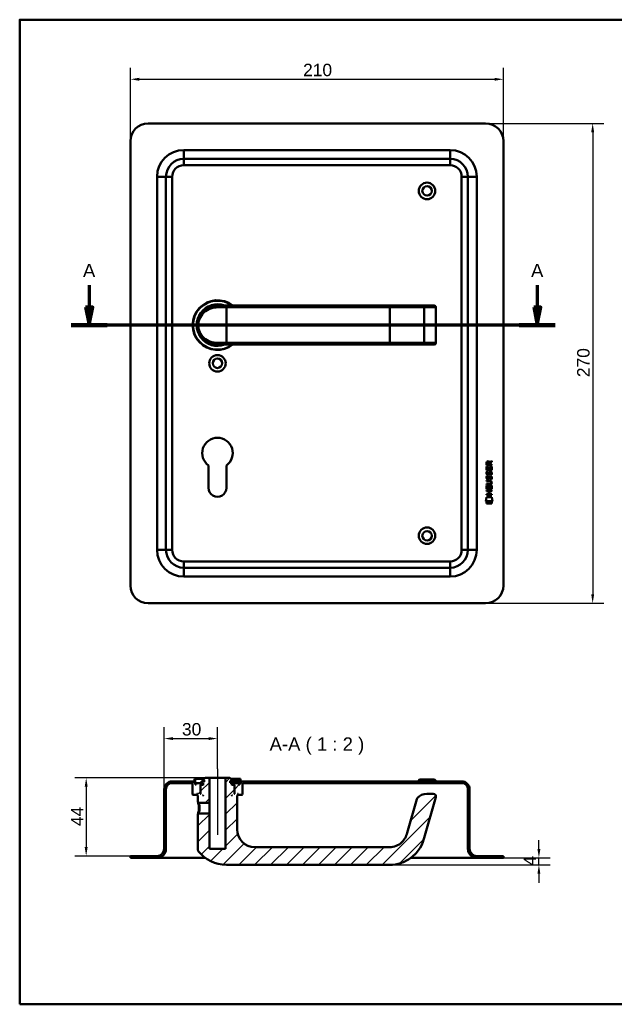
# Model space of a CAD drawing. Header units: millimetres. Extents: x 20 to 833, y 20 to 574.
# Tile 1 of 4: x 20 to 355, y 20 to 574. Entities that reach past the tile are written whole.
import ezdxf

# ---------------------------------------------------------------- set-up
doc = ezdxf.new("R2010")
doc.units = ezdxf.units.MM
doc.header["$LTSCALE"] = 2
for name, color, linetype, lineweight in [('Bemaßungen(DIN)', 7, 'Continuous', 25), ('Mittellinie(DIN)', 7, 'Continuous', 25), ('Schnittansichtslinien(DIN)', 7, 'Continuous', 70), ('Sichtbare Kanten(DIN)', 7, 'Continuous', 50), ('Sichtbare tangentiale Kanten(DIN)', 7, 'Continuous', 50), ('Skizziergeometrie(DIN)', 7, 'Continuous', 50), ('Symbole(DIN)', 7, 'Continuous', 25)]:
    doc.layers.add(name, color=color, linetype=linetype, lineweight=lineweight)
doc.layers.add('Schraffur', color=179, linetype='Continuous', lineweight=9, true_color=0x1e1e47)
doc.styles.add('Aktuell-DINGroßer Text', font='arial.ttf')
doc.styles.add('STANDARD-DIN~0', font='arial.ttf')
doc.dimstyles.new('CAD-LAN', dxfattribs={"dimscale": 2, "dimtxt": 3.5, "dimasz": 2.5, "dimexe": 3.175, "dimexo": 0, "dimgap": 0.8, "dimtad": 1, "dimrnd": 1e-08, "dimtxsty": 'STANDARD-DIN~0', "dimcen": 0.09, "dimdle": 10, "dimclrd": 250, "dimclre": 250, "dimclrt": 250, "dimadec": 0, "dimazin": 2, "dimtfac": 1, "dimtmove": 0, "dimatfit": 3, "dimfxl": 1, "dimtolj": 1, "dimtzin": 0, "dimlwd": 25, "dimlwe": 25, "dimarcsym": 0})

# ---------------------------------------------------------------- blocks, each defined once
blk = doc.blocks.new('Ränder Standardrahmen')
at = {"layer": 'Skizziergeometrie(DIN)', "flags": 128}
blk.add_lwpolyline([(10, 10), (10, 287), (410, 287), (410, 10), (10, 10)], dxfattribs=at)
blk = doc.blocks.new('*D21')
at = {"layer": 'Bemaßungen(DIN)', "color": 250, "linetype": 'Continuous', "lineweight": 25, "true_color": 0x3f3f3f, "transparency": 16777216}
for p, q in [((82.39, 505.66), (82.39, 546.83)), ((292.39, 505.66), (292.39, 546.83)), ((87.39, 540.48), (287.39, 540.48))]:
    blk.add_line(p, q, dxfattribs=at)
at = {"layer": 'Bemaßungen(DIN)', "color": 250, "linetype": 'Continuous', "true_color": 0x3f3f3f, "transparency": 16777216}
for points in [[(87.39, 541.31), (87.39, 539.64), (82.39, 540.48)], [(287.39, 541.31), (287.39, 539.64), (292.39, 540.48)]]:
    blk.add_solid(points, dxfattribs=at)
at = {"layer": 'Defpoints', "color": 0, "linetype": 'Continuous', "transparency": 16777216}
for p in [(292.39, 540.48), (82.39, 505.66), (292.39, 505.66)]:
    blk.add_point(p, dxfattribs=at)
at = {"layer": 'Bemaßungen(DIN)', "color": 250, "linetype": 'Continuous', "lineweight": 25, "true_color": 0x3f3f3f, "transparency": 16777216, "insert": (179.61, 549.22), "char_height": 7, "attachment_point": 1, "style": 'STANDARD-DIN~0'}
blk.add_mtext('\\A1;210', dxfattribs=at)
blk = doc.blocks.new('*D22')
at = {"layer": 'Bemaßungen(DIN)', "color": 250, "linetype": 'Continuous', "lineweight": 25, "true_color": 0x3f3f3f, "transparency": 16777216}
for p, q in [((282.39, 515.66), (349.02, 515.66)), ((342.67, 510.66), (342.67, 250.66)), ((282.39, 245.66), (349.02, 245.66))]:
    blk.add_line(p, q, dxfattribs=at)
at = {"layer": 'Bemaßungen(DIN)', "color": 250, "linetype": 'Continuous', "true_color": 0x3f3f3f, "transparency": 16777216}
for points in [[(341.84, 510.66), (343.51, 510.66), (342.67, 515.66)], [(341.84, 250.66), (343.51, 250.66), (342.67, 245.66)]]:
    blk.add_solid(points, dxfattribs=at)
at = {"layer": 'Defpoints', "color": 0, "linetype": 'Continuous', "transparency": 16777216}
for p in [(282.39, 515.66), (282.39, 245.66), (342.67, 245.66)]:
    blk.add_point(p, dxfattribs=at)
at = {"layer": 'Bemaßungen(DIN)', "color": 250, "linetype": 'Continuous', "lineweight": 25, "true_color": 0x3f3f3f, "transparency": 16777216, "insert": (333.92, 372.88), "char_height": 7, "attachment_point": 1, "rotation": 90, "style": 'STANDARD-DIN~0'}
blk.add_mtext('\\A1;270', dxfattribs=at)
blk = doc.blocks.new('2DTransSchnitt0')
at = {"layer": 'Schnittansichtslinien(DIN)', "linetype": 'Continuous'}
for p, q in [((29.57, 212.3), (29.57, 206.08)), ((155.73, 212.3), (155.73, 206.08)), ((28.57, 206.08), (29.57, 201.08)), ((30.57, 206.08), (28.57, 206.08)), ((29.57, 206.08), (29.57, 201.08)), ((29.57, 201.08), (30.57, 206.08)), ((154.73, 206.08), (155.73, 201.08)), ((156.73, 206.08), (154.73, 206.08)), ((155.73, 206.08), (155.73, 201.08)), ((155.73, 201.08), (156.73, 206.08)), ((160.81, 201.08), (24.49, 201.08))]:
    blk.add_line(p, q, dxfattribs=at)
at = {"layer": 'Schnittansichtslinien(DIN)', "linetype": 'Continuous', "lineweight": 140}
for p, q in [((34.66, 201.08), (24.49, 201.08)), ((160.81, 201.08), (150.64, 201.08))]:
    blk.add_line(p, q, dxfattribs=at)
at = {"layer": 'Schnittansichtslinien(DIN)', "linetype": 'Continuous', "flags": 128}
for points in [[(28.57, 206.08), (29.57, 201.08), (30.57, 206.08), (28.57, 206.08)], [(154.73, 206.08), (155.73, 201.08), (156.73, 206.08), (154.73, 206.08)]]:
    blk.add_lwpolyline(points, dxfattribs=at)
at = {"layer": 'Schnittansichtslinien(DIN)'}
for points in [[(28.57, 206.08), (29.57, 201.08), (30.57, 206.08), (28.57, 206.08)], [(154.73, 206.08), (155.73, 201.08), (156.73, 206.08), (154.73, 206.08)]]:
    blk.add_solid(points, dxfattribs=at)
at = {"layer": 'Schnittansichtslinien(DIN)', "char_height": 3.73, "attachment_point": 7, "style": 'Aktuell-DINGroßer Text'}
for insert in [(27.82, 214.58), (153.98, 214.58)]:
    blk.add_mtext('A', dxfattribs=dict(at, insert=insert))
blk = doc.blocks.new('*D24')
at = {"layer": 'Bemaßungen(DIN)', "color": 250, "linetype": 'Continuous', "lineweight": 25, "true_color": 0x3f3f3f, "transparency": 16777216}
for p, q in [((101.39, 140.94), (101.39, 175.86)), ((131.39, 152.44), (131.39, 175.86)), ((106.39, 169.51), (126.39, 169.51))]:
    blk.add_line(p, q, dxfattribs=at)
at = {"layer": 'Bemaßungen(DIN)', "color": 250, "linetype": 'Continuous', "true_color": 0x3f3f3f, "transparency": 16777216}
for points in [[(106.39, 170.34), (106.39, 168.68), (101.39, 169.51)], [(126.39, 170.34), (126.39, 168.68), (131.39, 169.51)]]:
    blk.add_solid(points, dxfattribs=at)
at = {"layer": 'Defpoints', "color": 0, "linetype": 'Continuous', "transparency": 16777216}
for p in [(131.39, 169.51), (131.39, 152.44), (101.39, 140.94)]:
    blk.add_point(p, dxfattribs=at)
at = {"layer": 'Bemaßungen(DIN)', "color": 250, "linetype": 'Continuous', "lineweight": 25, "true_color": 0x3f3f3f, "transparency": 16777216, "insert": (111.39, 178.26), "char_height": 7, "attachment_point": 1, "style": 'STANDARD-DIN~0'}
blk.add_mtext('\\A1;30', dxfattribs=at)
blk = doc.blocks.new('*D25')
at = {"layer": 'Bemaßungen(DIN)', "color": 250, "linetype": 'Continuous', "lineweight": 25, "true_color": 0x3f3f3f, "transparency": 16777216}
for p, q in [((124.39, 147.44), (51.1, 147.44)), ((57.45, 142.44), (57.45, 108.44)), ((82.39, 103.44), (51.1, 103.44))]:
    blk.add_line(p, q, dxfattribs=at)
at = {"layer": 'Bemaßungen(DIN)', "color": 250, "linetype": 'Continuous', "true_color": 0x3f3f3f, "transparency": 16777216}
for points in [[(56.62, 142.44), (58.28, 142.44), (57.45, 147.44)], [(56.62, 108.44), (58.28, 108.44), (57.45, 103.44)]]:
    blk.add_solid(points, dxfattribs=at)
at = {"layer": 'Defpoints', "color": 0, "linetype": 'Continuous', "transparency": 16777216}
for p in [(124.39, 147.44), (57.45, 103.44), (82.39, 103.44)]:
    blk.add_point(p, dxfattribs=at)
at = {"layer": 'Bemaßungen(DIN)', "color": 250, "linetype": 'Continuous', "lineweight": 25, "true_color": 0x3f3f3f, "transparency": 16777216, "insert": (48.85, 120.3), "char_height": 7, "attachment_point": 1, "rotation": 90, "style": 'STANDARD-DIN~0'}
blk.add_mtext('\\A1;44', dxfattribs=at)
blk = doc.blocks.new('*D26')
at = {"layer": 'Bemaßungen(DIN)', "color": 250, "linetype": 'Continuous', "lineweight": 25, "true_color": 0x3f3f3f, "transparency": 16777216}
for p, q in [((312.39, 107.44), (312.39, 112.44)), ((292.39, 102.44), (318.74, 102.44)), ((312.39, 98.44), (312.39, 102.44)), ((228.39, 98.44), (318.74, 98.44)), ((312.39, 93.44), (312.39, 88.44))]:
    blk.add_line(p, q, dxfattribs=at)
at = {"layer": 'Bemaßungen(DIN)', "color": 250, "linetype": 'Continuous', "true_color": 0x3f3f3f, "transparency": 16777216}
for points in [[(311.55, 107.44), (313.22, 107.44), (312.39, 102.44)], [(311.55, 93.44), (313.22, 93.44), (312.39, 98.44)]]:
    blk.add_solid(points, dxfattribs=at)
at = {"layer": 'Defpoints', "color": 0, "linetype": 'Continuous', "transparency": 16777216}
for p in [(292.39, 102.44), (312.39, 102.44), (228.39, 98.44)]:
    blk.add_point(p, dxfattribs=at)
at = {"layer": 'Bemaßungen(DIN)', "color": 250, "linetype": 'Continuous', "lineweight": 25, "true_color": 0x3f3f3f, "transparency": 16777216, "insert": (303.79, 98.02), "char_height": 7, "attachment_point": 1, "rotation": 90, "style": 'STANDARD-DIN~0'}
blk.add_mtext('\\A1;4', dxfattribs=at)

msp = doc.modelspace()

# ---------------------------------------------------------------- hatches: boundary and pattern name
at = {"layer": 'Schraffur'}
h = msp.add_hatch(dxfattribs=at)
h.set_pattern_fill('ANSI31', color=256, scale=50.8, style=0)
h.set_pattern_definition([(45, (0, 0), (-4.49013, 4.49013), [])])
edge = h.paths.add_edge_path()
edge.add_spline(control_points=[(120.758, 127.442), (120.696, 127.382), (120.634, 127.322), (120.51, 127.202), (120.448, 127.142), (120.386, 127.082)], knot_values=[-0.0518022, -0.0518022, -0.0518022, -0.0518022, -0.0259877, -0.0259877, 0, 0, 0, 0], degree=3, periodic=0)
edge.add_line((120.386, 127.082), (120.386, 106.782))
edge.add_spline(control_points=[(120.386, 106.782), (120.385, 106.699), (120.395, 106.586), (120.475, 106.354), (120.528, 106.256), (120.595, 106.169)], knot_values=[-0.0734722, -0.0734722, -0.0734722, -0.0734722, -0.033046, -0.033046, 0, 0, 0, 0], degree=3, periodic=0)
edge.add_ellipse((136.386, 118.442), major_axis=(-15.791, -12.274), ratio=1, start_angle=0, end_angle=52.14325)
edge.add_line((136.386, 98.442), (228.386, 98.442))
edge.add_spline(control_points=[(228.386, 98.442), (230.501, 98.442), (232.613, 98.786), (236.633, 100.104), (238.528, 101.075), (242.517, 104.01), (244.251, 106.032), (246.867, 110.363), (247.374, 112.101), (247.825, 113.674)], knot_values=[-1.628273, -1.628273, -1.628273, -1.628273, -1.286858, -1.286858, -0.9452926, -0.9452926, -0.491057, -0.491057, 0, 0, 0, 0], degree=3, periodic=0)
edge.add_line((247.825, 113.674), (254.379, 136.529))
edge.add_ellipse((252.937, 136.942), major_axis=(1.442, -0.413), ratio=1, start_angle=0, end_angle=106)
edge.add_line((252.937, 138.442), (249.233, 138.442))
edge.add_ellipse((249.233, 131.442), major_axis=(0, 7), ratio=1, start_angle=0, end_angle=48.30264)
edge.add_ellipse((245.127, 135.101), major_axis=(-1.12, 0.998), ratio=1, start_angle=0, end_angle=25.69736)
edge.add_line((243.685, 135.514), (238.213, 116.431))
edge.add_spline(control_points=[(238.213, 116.431), (237.928, 115.438), (237.553, 114.463), (236.734, 113.024), (236.138, 112.091), (234.192, 110.286), (233.111, 109.591), (230.704, 108.636), (229.479, 108.442), (228.386, 108.442)], knot_values=[-1.5570511, -1.5570511, -1.5570511, -1.5570511, -0.9847975, -0.9847975, -0.6392632, -0.6392632, -0.3276597, -0.3276597, 0, 0, 0, 0], degree=3, periodic=0)
edge.add_line((228.386, 108.442), (152.386, 108.442))
edge.add_ellipse((152.386, 118.442), major_axis=(0, -10), ratio=1, start_angle=270, end_angle=360, ccw=False)
edge.add_line((142.386, 118.442), (142.386, 137.442))
edge.add_line((142.386, 137.442), (142.686, 137.442))
edge.add_line((142.686, 137.442), (142.886, 137.642))
edge.add_line((142.886, 137.642), (142.886, 138.242))
edge.add_line((142.886, 138.242), (142.686, 138.442))
edge.add_line((142.686, 138.442), (142.986, 138.442))
edge.add_line((142.986, 138.442), (142.986, 137.942))
edge.add_line((142.986, 137.942), (143.086, 137.842))
edge.add_line((143.086, 137.842), (145.186, 137.842))
edge.add_line((145.186, 137.842), (145.386, 138.042))
edge.add_line((145.386, 138.042), (145.386, 144.442))
edge.add_line((145.386, 144.442), (268.886, 144.442))
edge.add_ellipse((268.886, 140.942), major_axis=(0, 3.5), ratio=1, start_angle=270, end_angle=360, ccw=False)
edge.add_line((272.386, 140.942), (272.386, 107.442))
edge.add_ellipse((277.386, 107.442), major_axis=(-5, 0), ratio=1, start_angle=0, end_angle=90)
edge.add_line((277.386, 102.442), (292.386, 102.442))
edge.add_line((292.386, 102.442), (292.386, 103.442))
edge.add_line((292.386, 103.442), (277.386, 103.442))
edge.add_ellipse((277.386, 107.442), major_axis=(0, -4), ratio=1, start_angle=270, end_angle=360, ccw=False)
edge.add_line((273.386, 107.442), (273.386, 140.942))
edge.add_ellipse((268.886, 140.942), major_axis=(4.5, 0), ratio=1, start_angle=0, end_angle=90)
edge.add_line((268.886, 145.442), (144.386, 145.442))
edge.add_line((144.386, 145.442), (144.386, 146.942))
edge.add_line((144.386, 146.942), (143.886, 146.942))
edge.add_line((143.886, 146.942), (143.886, 143.642))
edge.add_line((143.886, 143.642), (143.386, 143.642))
edge.add_line((143.386, 143.642), (143.386, 144.442))
edge.add_line((143.386, 144.442), (140.386, 144.442))
edge.add_line((140.386, 144.442), (140.386, 143.642))
edge.add_line((140.386, 143.642), (141.136, 143.642))
edge.add_line((141.136, 143.642), (140.936, 143.442))
edge.add_line((140.936, 143.442), (140.936, 138.642))
edge.add_line((140.936, 138.642), (141.136, 138.442))
edge.add_line((141.136, 138.442), (140.886, 138.442))
edge.add_line((140.886, 138.442), (140.886, 143.242))
edge.add_line((140.886, 143.242), (140.686, 143.442))
edge.add_line((140.686, 143.442), (139.586, 143.442))
edge.add_line((139.586, 143.442), (139.386, 143.242))
edge.add_line((139.386, 143.242), (139.386, 144.642))
edge.add_line((139.386, 144.642), (138.486, 144.642))
edge.add_line((138.486, 144.642), (138.486, 145.742))
edge.add_line((138.486, 145.742), (139.386, 145.742))
edge.add_line((139.386, 145.742), (139.386, 146.442))
edge.add_line((139.386, 146.442), (138.386, 147.442))
edge.add_line((138.386, 147.442), (135.886, 147.442))
edge.add_line((135.886, 147.442), (135.886, 107.442))
edge.add_line((135.886, 107.442), (126.886, 107.442))
edge.add_line((126.886, 107.442), (126.886, 127.442))
edge.add_line((126.886, 127.442), (120.758, 127.442))
h.paths.add_polyline_path([(139.586, 137.442), (139.386, 137.442), (139.386, 137.642)], flags=0)
edge = h.paths.add_edge_path()
edge.add_spline(control_points=[(120.386, 133.803), (120.449, 133.743), (120.511, 133.683), (120.635, 133.562), (120.697, 133.502), (120.759, 133.442)], knot_values=[-0.0519736, -0.0519736, -0.0519736, -0.0519736, -0.0259868, -0.0259868, -0.0001654, -0.0001654, -0.0001654, -0.0001654], degree=3, periodic=0)
edge.add_line((120.759, 133.442), (126.886, 133.442))
edge.add_line((126.886, 133.442), (126.886, 147.442))
edge.add_line((126.886, 147.442), (124.386, 147.442))
edge.add_line((124.386, 147.442), (123.386, 146.442))
edge.add_line((123.386, 146.442), (123.386, 145.742))
edge.add_line((123.386, 145.742), (124.286, 145.742))
edge.add_line((124.286, 145.742), (124.286, 145.542))
edge.add_line((124.286, 145.542), (122.37, 145.542))
edge.add_line((122.37, 145.542), (122.37, 144.642))
edge.add_line((122.37, 144.642), (123.386, 144.642))
edge.add_line((123.386, 144.642), (123.386, 143.242))
edge.add_line((123.386, 143.242), (123.186, 143.442))
edge.add_line((123.186, 143.442), (122.086, 143.442))
edge.add_line((122.086, 143.442), (121.886, 143.242))
edge.add_line((121.886, 143.242), (121.886, 138.442))
edge.add_line((121.886, 138.442), (121.636, 138.442))
edge.add_line((121.636, 138.442), (121.836, 138.642))
edge.add_line((121.836, 138.642), (121.836, 143.442))
edge.add_line((121.836, 143.442), (121.636, 143.642))
edge.add_line((121.636, 143.642), (122.386, 143.642))
edge.add_line((122.386, 143.642), (122.386, 144.442))
edge.add_line((122.386, 144.442), (119.386, 144.442))
edge.add_line((119.386, 144.442), (119.386, 143.642))
edge.add_line((119.386, 143.642), (118.886, 143.642))
edge.add_line((118.886, 143.642), (118.886, 146.942))
edge.add_line((118.886, 146.942), (118.386, 146.942))
edge.add_line((118.386, 146.942), (118.386, 145.442))
edge.add_line((118.386, 145.442), (105.886, 145.442))
edge.add_ellipse((105.886, 140.942), major_axis=(0, 4.5), ratio=1, start_angle=0, end_angle=90)
edge.add_line((101.386, 140.942), (101.386, 107.442))
edge.add_ellipse((97.386, 107.442), major_axis=(4, 0), ratio=1, start_angle=270, end_angle=360, ccw=False)
edge.add_line((97.386, 103.442), (82.386, 103.442))
edge.add_line((82.386, 103.442), (82.386, 102.442))
edge.add_line((82.386, 102.442), (97.386, 102.442))
edge.add_ellipse((97.386, 107.442), major_axis=(0, -5), ratio=1, start_angle=0, end_angle=90)
edge.add_line((102.386, 107.442), (102.386, 140.942))
edge.add_ellipse((105.886, 140.942), major_axis=(-3.5, 0), ratio=1, start_angle=270, end_angle=360, ccw=False)
edge.add_line((105.886, 144.442), (117.386, 144.442))
edge.add_line((117.386, 144.442), (117.386, 138.042))
edge.add_line((117.386, 138.042), (117.586, 137.842))
edge.add_line((117.586, 137.842), (119.686, 137.842))
edge.add_line((119.686, 137.842), (119.786, 137.942))
edge.add_line((119.786, 137.942), (119.786, 138.442))
edge.add_line((119.786, 138.442), (120.086, 138.442))
edge.add_line((120.086, 138.442), (119.886, 138.242))
edge.add_line((119.886, 138.242), (119.886, 137.642))
edge.add_line((119.886, 137.642), (120.086, 137.442))
edge.add_line((120.086, 137.442), (120.386, 137.442))
edge.add_line((120.386, 137.442), (120.386, 133.803))
h.paths.add_polyline_path([(123.386, 137.442), (123.186, 137.442), (123.386, 137.642)], flags=0)

# ---------------------------------------------------------------- linework, layer by layer
at = {"layer": 'Mittellinie(DIN)', "linetype": 'Continuous'}
msp.add_line((131.386, 152.442), (131.386, 115.442), dxfattribs=at)
at = {"layer": 'Sichtbare Kanten(DIN)'}
for p, q in [((282.386, 515.659), (92.386, 515.659)), ((82.386, 505.659), (82.386, 255.659)), ((292.386, 255.659), (292.386, 505.659)), ((262.386, 495.659), (112.386, 495.659)), ((102.386, 485.659), (102.386, 275.659)), ((272.386, 275.659), (272.386, 485.659)), ((131.386, 413.159), (136.386, 413.159)), ((228.386, 413.159), (136.386, 413.159)), ((246.864, 413.159), (228.386, 413.159)), ((253.417, 413.159), (246.864, 413.159)), ((253.417, 413.159), (253.437, 413.159)), ((254.437, 392.159), (254.437, 412.159)), ((136.386, 391.159), (131.386, 391.159)), ((136.386, 391.159), (228.386, 391.159)), ((228.386, 391.159), (246.864, 391.159)), ((246.864, 391.159), (253.417, 391.159)), ((246.947, 391.163), (246.947, 391.163)), ((253.437, 391.159), (253.417, 391.159)), ((126.286, 310.645), (126.306, 323.22)), ((136.444, 323.203), (136.486, 310.654)), ((282.939, 323.295), (282.939, 324.609)), ((285.798, 323.298), (282.939, 323.295)), ((282.94, 322.569), (283.288, 322.57)), ((282.941, 320.565), (282.94, 322.569)), ((283.288, 324.565), (283.288, 323.677)), ((283.288, 323.677), (284.306, 323.678)), ((283.288, 322.57), (283.289, 320.942)), ((284.184, 320.943), (284.183, 322.39)), ((284.183, 322.39), (284.531, 322.39)), ((284.306, 323.678), (284.305, 324.566)), ((284.531, 322.39), (284.532, 320.943)), ((284.602, 324.928), (285.796, 325.72)), ((285.796, 325.285), (284.655, 324.529)), ((284.655, 324.529), (284.656, 323.678)), ((284.656, 323.678), (285.797, 323.679)), ((285.45, 322.591), (285.798, 322.591)), ((285.451, 320.944), (285.45, 322.591)), ((285.796, 325.72), (285.796, 325.285)), ((285.797, 323.679), (285.798, 323.298)), ((285.798, 322.591), (285.8, 320.567)), ((285.8, 320.567), (282.941, 320.565)), ((283.114, 319.792), (283.453, 319.692)), ((283.116, 317.245), (283.455, 317.145)), ((283.289, 320.942), (284.184, 320.943)), ((283.313, 318.46), (283.32, 318.443)), ((283.315, 315.914), (283.322, 315.896)), ((283.997, 318.364), (284.008, 318.38)), ((283.999, 315.817), (284.01, 315.834)), ((284.532, 320.943), (285.451, 320.944)), ((285.043, 319.492), (285.032, 319.492)), ((285.045, 316.945), (285.034, 316.945)), ((282.946, 314.715), (284.592, 314.716)), ((282.946, 314.338), (282.946, 314.715)), ((284.616, 314.339), (282.946, 314.338)), ((282.947, 312.78), (284.617, 312.781)), ((282.948, 312.403), (282.947, 312.78)), ((284.594, 312.404), (282.948, 312.403)), ((282.95, 309.827), (282.948, 311.832)), ((282.948, 311.832), (283.297, 311.832)), ((283.297, 311.832), (283.298, 310.205)), ((284.191, 311.652), (284.54, 311.653)), ((284.193, 310.205), (284.191, 311.652)), ((284.54, 311.653), (284.541, 310.206)), ((285.458, 311.854), (285.807, 311.854)), ((285.46, 310.207), (285.458, 311.854)), ((285.497, 313.555), (285.497, 313.565)), ((285.807, 311.854), (285.808, 309.83)), ((282.426, 303.144), (282.881, 305.278)), ((282.881, 305.278), (285.887, 305.28)), ((282.949, 309.034), (285.808, 309.036)), ((282.949, 308.657), (282.949, 309.034)), ((284.192, 308.658), (282.949, 308.657)), ((285.808, 309.83), (282.95, 309.827)), ((282.951, 307.099), (284.194, 307.1)), ((282.951, 306.722), (282.951, 307.099)), ((285.81, 306.725), (282.951, 306.722)), ((283.298, 310.205), (284.193, 310.205)), ((284.194, 307.1), (284.192, 308.658)), ((284.541, 310.206), (285.46, 310.207)), ((285.808, 308.659), (284.549, 308.658)), ((284.549, 308.658), (284.55, 307.101)), ((284.55, 307.101), (285.809, 307.102)), ((285.808, 309.036), (285.808, 308.659)), ((285.809, 307.102), (285.81, 306.725)), ((285.887, 305.28), (286.341, 303.147)), ((286.341, 303.147), (282.426, 303.144)), ((282.885, 302.859), (285.882, 302.862)), ((282.886, 301.717), (282.885, 302.859)), ((285.883, 301.72), (282.886, 301.717)), ((285.882, 302.862), (285.883, 301.72)), ((112.386, 265.659), (262.386, 265.659)), ((92.386, 245.659), (282.386, 245.659)), ((118.386, 145.442), (105.886, 145.442)), ((105.886, 144.442), (117.386, 144.442)), ((117.386, 144.442), (117.386, 138.042)), ((118.886, 146.942), (118.386, 146.942)), ((118.386, 146.942), (118.386, 145.442)), ((118.886, 143.642), (118.886, 146.942)), ((118.886, 146.942), (123.886, 146.942)), ((122.386, 144.442), (119.386, 144.442)), ((119.386, 144.442), (119.386, 143.642)), ((124.286, 145.542), (122.37, 145.542)), ((122.37, 145.542), (122.37, 144.642)), ((122.37, 144.642), (123.386, 144.642)), ((122.386, 143.642), (122.386, 144.442)), ((122.386, 144.442), (123.386, 144.442)), ((124.386, 147.442), (123.386, 146.442)), ((123.386, 146.442), (123.386, 145.742)), ((123.386, 145.742), (124.286, 145.742)), ((123.386, 144.642), (123.386, 143.242)), ((124.286, 145.742), (124.286, 145.542)), ((126.886, 147.442), (124.386, 147.442)), ((126.886, 133.442), (126.886, 147.442)), ((126.886, 147.442), (135.886, 147.442)), ((138.386, 147.442), (135.886, 147.442)), ((135.886, 147.442), (135.886, 107.442)), ((139.386, 146.442), (138.386, 147.442)), ((138.486, 144.642), (138.486, 145.742)), ((138.486, 145.742), (139.386, 145.742)), ((139.644, 145.542), (138.486, 145.542)), ((139.386, 144.642), (138.486, 144.642)), ((138.886, 146.942), (143.886, 146.942)), ((139.386, 145.742), (139.386, 146.442)), ((139.386, 143.242), (139.386, 144.642)), ((139.386, 144.642), (139.644, 144.642)), ((139.386, 144.442), (140.386, 144.442)), ((143.344, 145.542), (139.644, 145.542)), ((139.644, 145.542), (139.644, 144.642)), ((139.644, 144.642), (143.344, 144.642)), ((143.386, 144.442), (140.386, 144.442)), ((140.386, 144.442), (140.386, 143.642)), ((143.344, 145.542), (143.344, 144.642)), ((143.386, 143.642), (143.386, 144.442)), ((144.386, 146.942), (143.886, 146.942)), ((143.886, 146.942), (143.886, 143.642)), ((144.386, 145.442), (144.386, 146.942)), ((268.886, 145.442), (144.386, 145.442)), ((145.386, 138.042), (145.386, 144.442)), ((145.386, 144.442), (268.886, 144.442)), ((245.136, 146.442), (244.136, 145.442)), ((245.136, 146.442), (253.636, 146.442)), ((253.636, 146.442), (254.636, 145.442)), ((101.386, 140.942), (101.386, 107.442)), ((102.386, 107.442), (102.386, 140.942)), ((119.386, 143.642), (118.886, 143.642)), ((121.836, 143.442), (121.636, 143.642)), ((121.636, 143.642), (122.386, 143.642)), ((121.636, 138.442), (121.836, 138.642)), ((121.836, 138.642), (121.836, 143.442)), ((121.836, 143.442), (122.086, 143.442)), ((121.886, 138.642), (121.836, 138.642)), ((122.086, 143.442), (121.886, 143.242)), ((121.886, 143.242), (121.886, 138.442)), ((123.186, 143.442), (122.086, 143.442)), ((123.386, 143.642), (122.386, 143.642)), ((123.386, 143.242), (123.186, 143.442)), ((123.386, 143.442), (123.186, 143.442)), ((140.386, 143.642), (139.386, 143.642)), ((139.586, 143.442), (139.386, 143.242)), ((139.586, 143.442), (139.386, 143.442)), ((140.686, 143.442), (139.586, 143.442)), ((140.386, 143.642), (141.136, 143.642)), ((140.886, 143.242), (140.686, 143.442)), ((140.686, 143.442), (140.936, 143.442)), ((140.886, 138.442), (140.886, 143.242)), ((140.936, 138.642), (140.886, 138.642)), ((141.136, 143.642), (140.936, 143.442)), ((140.936, 143.442), (140.936, 138.642)), ((140.936, 138.642), (141.136, 138.442)), ((143.886, 143.642), (143.386, 143.642)), ((272.386, 140.942), (272.386, 107.442)), ((273.386, 107.442), (273.386, 140.942)), ((117.386, 138.042), (117.586, 137.842)), ((117.586, 137.842), (119.686, 137.842)), ((119.686, 137.842), (119.786, 137.942)), ((119.686, 137.842), (119.886, 137.842)), ((119.786, 137.942), (119.786, 138.442)), ((119.786, 138.442), (120.086, 138.442)), ((119.886, 137.942), (119.786, 137.942)), ((120.086, 138.442), (119.886, 138.242)), ((119.886, 138.242), (119.886, 137.642)), ((119.886, 137.642), (120.086, 137.442)), ((120.086, 137.442), (120.386, 137.442)), ((120.386, 137.442), (120.386, 133.803)), ((120.387, 133.803), (120.759, 133.443)), ((120.759, 133.442), (126.886, 133.442)), ((121.886, 138.442), (121.636, 138.442)), ((123.186, 137.442), (123.386, 137.642)), ((123.386, 137.442), (123.186, 137.442)), ((123.386, 137.642), (123.386, 137.442)), ((126.886, 133.442), (126.886, 127.442)), ((139.386, 137.442), (139.386, 137.642)), ((139.386, 137.642), (139.586, 137.442)), ((139.586, 137.442), (139.386, 137.442)), ((141.136, 138.442), (140.886, 138.442)), ((142.386, 118.442), (142.386, 137.442)), ((142.386, 137.442), (142.686, 137.442)), ((142.886, 138.242), (142.686, 138.442)), ((142.686, 138.442), (142.986, 138.442)), ((142.686, 137.442), (142.886, 137.642)), ((142.886, 137.642), (142.886, 138.242)), ((142.986, 137.942), (142.886, 137.942)), ((142.886, 137.842), (143.086, 137.842)), ((142.986, 138.442), (142.986, 137.942)), ((142.986, 137.942), (143.086, 137.842)), ((143.086, 137.842), (145.186, 137.842)), ((145.186, 137.842), (145.386, 138.042)), ((243.685, 135.514), (238.213, 116.431)), ((247.825, 113.674), (254.379, 136.529)), ((252.937, 138.442), (249.233, 138.442)), ((120.758, 127.442), (120.386, 127.082)), ((126.886, 127.442), (120.758, 127.442)), ((126.886, 107.442), (126.886, 127.442)), ((120.386, 127.082), (120.386, 106.782)), ((135.886, 107.442), (126.886, 107.442)), ((228.386, 108.442), (152.386, 108.442)), ((97.386, 103.442), (82.386, 103.442)), ((82.386, 103.442), (82.386, 102.442)), ((82.386, 102.442), (97.386, 102.442)), ((97.386, 102.442), (112.386, 102.442)), ((124.386, 102.442), (112.386, 102.442)), ((262.386, 102.442), (240.385, 102.442)), ((262.386, 102.442), (277.386, 102.442)), ((292.386, 103.442), (277.386, 103.442)), ((277.386, 102.442), (292.386, 102.442)), ((292.386, 102.442), (292.386, 103.442)), ((136.386, 98.442), (228.386, 98.442))]:
    msp.add_line(p, q, dxfattribs=at)
for centre, radius in [((249.386, 477.659), 4.65), ((249.386, 477.659), 2.65), ((131.386, 380.659), 4.65), ((131.386, 380.659), 2.65), ((249.386, 283.659), 4.65), ((249.386, 283.659), 2.65)]:
    msp.add_circle(centre, radius, dxfattribs=at)
for centre, radius, start, end in [((92.386, 505.659), 10, 90, 180), ((282.386, 505.659), 10, 0, 90), ((112.386, 485.659), 10, 90, 180), ((262.386, 485.659), 10, 0, 90), ((131.386, 402.159), 14, 51.78679, 308.21321), ((131.386, 402.159), 13.8, 52.8542, 307.1458), ((131.386, 402.159), 11.7, 70.08028, 289.91972), ((131.386, 402.159), 11.6, 71.49137, 288.50863), ((131.386, 402.159), 11.5, 73.04257, 286.95743), ((131.386, 402.159), 11.3, 76.76803, 283.23197), ((253.437, 412.159), 1, 0, 90), ((253.437, 392.159), 1, 270, 0), ((131.386, 330.159), 8.6, 306.01959, 233.79375), ((131.386, 310.636), 5.1, 179.90875, 0.19467), ((112.386, 275.659), 10, 180, 270), ((262.386, 275.659), 10, 270, 0), ((92.386, 255.659), 10, 180, 270), ((282.386, 255.659), 10, 270, 0), ((105.886, 140.942), 4.5, 90, 180), ((105.886, 140.942), 3.5, 90, 180), ((268.886, 140.942), 4.5, 0, 90), ((268.886, 140.942), 3.5, 0, 90), ((245.127, 135.101), 1.5, 138.30264, 164), ((249.233, 131.442), 7, 90, 138.30264), ((252.937, 136.942), 1.5, 344, 90), ((152.386, 118.442), 10, 180, 270), ((97.386, 107.442), 4, 270, 0), ((97.386, 107.442), 5, 270, 0), ((136.386, 118.442), 20, 217.85675, 270), ((277.386, 107.442), 5, 180, 270), ((277.386, 107.442), 4, 180, 270)]:
    msp.add_arc(centre, radius, start, end, dxfattribs=at)
for centre, major_axis, ratio, start_param, end_param in [((284.468, 323.794), (0.979, -1.273), 0.5180415, 2.7627686, 3.7355131), ((283.075, 323.712), (1.239, 1.642), 0.5994938, 5.878165, 6.7089725), ((284.574, 321.573), (-1.098, -3.298), 0.2312948, 5.9540546, 6.015014), ((284.661, 319.273), (-1.186, -3.542), 0.2215161, 5.9678979, 6.0270389), ((284.057, 319.255), (-0.573, -1.005), 0.5438409, 5.8950231, 6.3553168), ((284.067, 316.718), (-0.581, -1.013), 0.541605, 5.8985019, 6.3563332), ((283.938, 318.388), (-0.098, -0.14), 0.3641716, 1.3429, 1.6509781), ((283.94, 315.841), (-0.098, -0.14), 0.3641716, 1.3429, 1.6509781), ((284.386, 317.804), (-0.837, -1.644), 0.4591024, 2.8345951, 3.3559829), ((284.39, 315.259), (-0.835, -1.642), 0.4594521, 2.8344186, 3.3561114), ((280.778, 310.036), (4.807, 4.32), 0.3742661, 5.9599282, 6.6783921), ((280.771, 317.08), (4.815, -4.315), 0.3742014, 5.888113, 6.6064523), ((262.032, 333.355), (23.299, -20.324), 0.1371339, 6.127502, 6.402435)]:
    msp.add_ellipse(centre, major_axis=major_axis, ratio=ratio, start_param=start_param, end_param=end_param, dxfattribs=at)
for points, knots in [([(131.386, 413.159), (130.521, 413.159), (128.806, 412.952), (125.723, 411.826), (122.652, 409.362), (120.736, 405.76), (120.27, 402.169), (120.554, 399.932), (121.061, 398.3), (121.724, 396.793), (123.251, 394.474), (125.722, 392.493), (128.809, 391.366), (130.521, 391.159), (131.386, 391.159)], [-3.4261334, -3.4261334, -3.4261334, -3.4261334, -3.1814096, -2.9366858, -2.4472382, -1.9577905, -1.7130667, -1.4683429, -1.345981, -1.2236191, -0.9788953, -0.4894476, -0.2447238, 0, 0, 0, 0]), ([(285.497, 313.565), (285.497, 313.612), (285.495, 313.658), (285.478, 313.794), (285.456, 313.881), (285.381, 314.032), (285.334, 314.093), (285.214, 314.199), (285.143, 314.239), (284.926, 314.322), (284.767, 314.339), (284.616, 314.339)], [0, 0, 0, 0, 0.01400423, 0.01400423, 0.0408947, 0.0408947, 0.06439039, 0.06439039, 0.08887549, 0.08887549, 0.13413559, 0.13413559, 0.13413559, 0.13413559]), ([(120.387, 133.803), (120.387, 133.803), (120.411, 133.732), (120.503, 133.436), (120.744, 132.57), (120.95, 131.452), (120.952, 130.443), (120.952, 130.442), (120.952, 130.442), (120.952, 130.442)], [-0.52855511, -0.52855511, -0.52855511, -0.52855511, -0.45322919, -0.33992189, -0.30215279, 0, 0, 0, 0.00002695, 0.00002695, 0.00002695, 0.00002695]), ([(121.304, 130.442), (121.304, 130.442), (121.304, 130.442), (121.304, 130.443), (121.303, 131.343), (121.125, 132.23), (120.968, 132.786), (120.948, 132.856), (120.929, 132.921), (120.911, 132.98), (120.856, 133.159), (120.811, 133.29), (120.785, 133.366), (120.768, 133.416), (120.759, 133.442), (120.759, 133.442)], [2.11504249, 2.11504249, 2.11504249, 2.11504249, 2.11506954, 2.11506954, 2.11506954, 2.41722233, 2.41722233, 2.41722233, 2.45499143, 2.45499143, 2.45499143, 2.56829872, 2.56829872, 2.56829872, 2.6438734, 2.6438734, 2.6438734, 2.6438734]), ([(120.952, 130.442), (120.952, 129.938), (120.863, 128.922), (120.593, 127.73), (120.414, 127.168), (120.386, 127.082), (120.386, 127.082)], [-2.11504258, -2.11504258, -2.11504258, -2.11504258, -1.96399314, -1.81291674, -1.66184035, -1.58650156, -1.58650156, -1.58650156, -1.58650156]), ([(120.758, 127.442), (120.758, 127.442), (120.767, 127.468), (120.784, 127.518), (120.819, 127.619), (120.888, 127.82), (120.966, 128.098), (121.044, 128.376), (121.132, 128.73), (121.197, 129.134), (121.262, 129.538), (121.305, 129.992), (121.304, 130.442)], [3.70156359, 3.70156359, 3.70156359, 3.70156359, 3.77690989, 3.77690989, 3.77690989, 3.92798628, 3.92798628, 3.92798628, 4.07906268, 4.07906268, 4.07906268, 4.23011202, 4.23011202, 4.23011202, 4.23011202]), ([(238.213, 116.431), (237.928, 115.438), (237.553, 114.463), (236.734, 113.024), (236.138, 112.091), (234.192, 110.286), (233.111, 109.591), (230.704, 108.636), (229.479, 108.442), (228.386, 108.442)], [-1.5570511, -1.5570511, -1.5570511, -1.5570511, -0.9847975, -0.9847975, -0.6392632, -0.6392632, -0.3276597, -0.3276597, 0, 0, 0, 0]), ([(228.386, 98.442), (230.501, 98.442), (232.613, 98.786), (236.633, 100.104), (238.528, 101.075), (242.517, 104.01), (244.251, 106.032), (246.867, 110.363), (247.374, 112.101), (247.825, 113.674)], [-1.628273, -1.628273, -1.628273, -1.628273, -1.286858, -1.286858, -0.9452926, -0.9452926, -0.491057, -0.491057, 0, 0, 0, 0]), ([(120.385, 106.782), (120.385, 106.699), (120.395, 106.586), (120.475, 106.354), (120.528, 106.256), (120.596, 106.169)], [-0.073472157, -0.073472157, -0.073472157, -0.073472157, -0.033045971, -0.033045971, 0, 0, 0, 0])]:
    msp.add_open_spline(points, degree=3, knots=knots, dxfattribs=at)
for points in [[(282.939, 324.609), (282.953, 325.05), (283.184, 325.513), (283.797, 325.513)], [(284.305, 324.566), (284.305, 324.839), (284.218, 325.165), (283.802, 325.164)], [(282.993, 318.313), (282.902, 318.553), (282.873, 318.787), (282.914, 319.115)], [(282.995, 315.766), (282.904, 316.007), (282.875, 316.24), (282.916, 316.568)], [(282.914, 319.115), (282.932, 319.254), (282.973, 319.461), (283.044, 319.635)], [(282.916, 316.568), (282.934, 316.708), (282.975, 316.915), (283.046, 317.088)], [(283.553, 317.853), (283.33, 317.886), (283.1, 318.031), (282.993, 318.313)], [(283.044, 319.635), (283.063, 319.684), (283.114, 319.791), (283.114, 319.792)], [(283.046, 317.088), (283.065, 317.137), (283.116, 317.245), (283.116, 317.245)], [(283.299, 319.227), (283.235, 318.974), (283.229, 318.75), (283.288, 318.534)], [(283.301, 316.68), (283.237, 316.428), (283.231, 316.204), (283.29, 315.988)], [(283.453, 319.692), (283.453, 319.692), (283.334, 319.365), (283.299, 319.227)], [(283.455, 317.145), (283.455, 317.145), (283.336, 316.818), (283.301, 316.68)], [(283.525, 318.231), (283.672, 318.171), (283.861, 318.207), (283.966, 318.322)], [(283.708, 317.841), (283.607, 317.842), (283.586, 317.848), (283.553, 317.853)], [(284.335, 318.206), (284.22, 317.996), (284.025, 317.837), (283.708, 317.841)], [(284.008, 318.38), (284.076, 318.49), (284.133, 318.654), (284.187, 318.899)], [(284.01, 315.834), (284.078, 315.944), (284.135, 316.107), (284.189, 316.353)], [(284.187, 318.899), (284.271, 319.267), (284.373, 319.478), (284.514, 319.646)], [(284.189, 316.353), (284.273, 316.72), (284.375, 316.932), (284.516, 317.1)], [(284.527, 318.749), (284.473, 318.509), (284.411, 318.344), (284.335, 318.206)], [(284.529, 316.203), (284.475, 315.963), (284.413, 315.798), (284.337, 315.66)], [(284.514, 319.646), (284.606, 319.757), (284.737, 319.829), (284.916, 319.853)], [(284.516, 317.1), (284.608, 317.21), (284.739, 317.283), (284.918, 317.307)], [(284.575, 318.948), (284.568, 318.918), (284.528, 318.752), (284.527, 318.749)], [(284.577, 316.401), (284.57, 316.371), (284.53, 316.205), (284.529, 316.203)], [(284.761, 319.373), (284.69, 319.284), (284.63, 319.146), (284.575, 318.948)], [(284.763, 316.827), (284.692, 316.738), (284.632, 316.6), (284.577, 316.401)], [(285.032, 319.492), (284.91, 319.491), (284.835, 319.459), (284.761, 319.373)], [(285.034, 316.945), (284.912, 316.945), (284.837, 316.912), (284.763, 316.827)], [(284.916, 319.853), (285.203, 319.892), (285.486, 319.792), (285.681, 319.476)], [(284.918, 317.307), (285.205, 317.346), (285.488, 317.246), (285.683, 316.93)], [(285.238, 317.909), (285.238, 317.909), (285.392, 318.163), (285.451, 318.448)], [(285.607, 317.823), (285.586, 317.828), (285.238, 317.909), (285.238, 317.909)], [(285.24, 315.363), (285.24, 315.363), (285.394, 315.617), (285.453, 315.902)], [(285.451, 318.448), (285.519, 318.781), (285.518, 319.057), (285.412, 319.255)], [(285.453, 315.902), (285.521, 316.235), (285.52, 316.511), (285.414, 316.708)], [(285.83, 318.542), (285.801, 318.211), (285.643, 317.881), (285.607, 317.823)], [(285.832, 315.995), (285.803, 315.664), (285.645, 315.334), (285.609, 315.276)], [(285.681, 319.476), (285.791, 319.296), (285.845, 319.077), (285.845, 318.807)], [(285.683, 316.93), (285.793, 316.749), (285.847, 316.53), (285.847, 316.261)], [(285.845, 318.807), (285.845, 318.722), (285.839, 318.637), (285.83, 318.542)], [(285.847, 316.261), (285.847, 316.176), (285.841, 316.09), (285.832, 315.995)], [(283.555, 315.307), (283.332, 315.339), (283.102, 315.484), (282.995, 315.766)], [(283.527, 315.684), (283.674, 315.624), (283.863, 315.66), (283.968, 315.775)], [(283.71, 315.294), (283.609, 315.295), (283.588, 315.302), (283.555, 315.307)], [(284.337, 315.66), (284.222, 315.45), (284.027, 315.291), (283.71, 315.294)], [(285.609, 315.276), (285.588, 315.281), (285.24, 315.363), (285.24, 315.363)]]:
    msp.add_open_spline(points, degree=3, dxfattribs=at)
at = {"layer": 'Sichtbare tangentiale Kanten(DIN)'}
for p, q in [((112.386, 500.659), (112.386, 495.659)), ((112.386, 500.659), (262.386, 500.659)), ((262.386, 495.659), (262.386, 500.659)), ((112.386, 492.159), (112.386, 495.659)), ((262.386, 495.659), (262.386, 492.159)), ((262.386, 492.159), (112.386, 492.159)), ((97.386, 485.659), (102.386, 485.659)), ((97.386, 275.659), (97.386, 485.659)), ((105.886, 485.659), (102.386, 485.659)), ((105.886, 485.659), (105.886, 275.659)), ((268.886, 485.659), (272.386, 485.659)), ((268.886, 275.659), (268.886, 485.659)), ((277.386, 485.659), (272.386, 485.659)), ((277.386, 485.659), (277.386, 275.659)), ((136.386, 412.159), (131.123, 412.159)), ((136.386, 413.159), (136.386, 412.159)), ((136.386, 412.159), (228.386, 412.159)), ((136.386, 392.159), (136.386, 412.159)), ((228.386, 413.159), (228.386, 412.159)), ((228.386, 412.159), (247.825, 412.159)), ((228.386, 392.159), (228.386, 412.159)), ((247.825, 412.159), (247.825, 392.159)), ((247.825, 412.159), (254.379, 412.159)), ((254.379, 412.159), (254.379, 392.159)), ((254.437, 412.159), (254.379, 412.159)), ((120.951, 398.681), (120.951, 398.682)), ((131.123, 392.159), (136.386, 392.159)), ((228.386, 392.159), (136.386, 392.159)), ((136.386, 391.159), (136.386, 392.159)), ((247.825, 392.159), (228.386, 392.159)), ((228.386, 391.159), (228.386, 392.159)), ((254.379, 392.159), (247.825, 392.159)), ((254.379, 392.159), (254.437, 392.159)), ((97.386, 275.659), (102.386, 275.659)), ((105.886, 275.659), (102.386, 275.659)), ((268.886, 275.659), (272.386, 275.659)), ((277.386, 275.659), (272.386, 275.659)), ((112.386, 269.159), (262.386, 269.159)), ((112.386, 269.159), (112.386, 265.659)), ((262.386, 269.159), (262.386, 265.659)), ((112.386, 260.659), (112.386, 265.659)), ((262.386, 260.659), (112.386, 260.659)), ((262.386, 260.659), (262.386, 265.659))]:
    msp.add_line(p, q, dxfattribs=at)
for centre, radius, start, end in [((112.386, 485.659), 15, 90, 180), ((262.386, 485.659), 15, 0, 90), ((112.386, 485.659), 6.5, 90, 180), ((262.386, 485.659), 6.5, 0, 90), ((112.386, 275.659), 15, 180, 270), ((112.386, 275.659), 6.5, 180, 270), ((262.386, 275.659), 6.5, 270, 0), ((262.386, 275.659), 15, 270, 0)]:
    msp.add_arc(centre, radius, start, end, dxfattribs=at)
for centre, major_axis, ratio, start_param, end_param in [((131.386, 412.159), (0, 1), 0.2631579, 0, 1.5707963), ((246.864, 412.159), (0, 1), 0.9612617, 4.712389, 6.2831853), ((253.417, 412.159), (0, 1), 0.9612617, 4.712389, 6.2831853), ((131.386, 392.159), (0, -1), 0.2631579, 4.712389, 6.2831853), ((246.864, 392.159), (0, -1), 0.9612617, 0, 1.5707963), ((253.417, 392.159), (0, -1), 0.9612617, 0, 1.5707963)]:
    msp.add_ellipse(centre, major_axis=major_axis, ratio=ratio, start_param=start_param, end_param=end_param, dxfattribs=at)
msp.add_open_spline([(131.123, 392.159), (130.295, 392.159), (129.475, 392.253), (128.697, 392.428), (127.918, 392.604), (127.18, 392.859), (126.49, 393.18), (125.111, 393.822), (123.929, 394.722), (122.979, 395.825), (122.504, 396.377), (122.086, 396.979), (121.735, 397.637), (121.56, 397.966), (121.401, 398.308), (121.261, 398.665), (121.121, 399.022), (121, 399.393), (120.901, 399.775), (120.703, 400.541), (120.594, 401.354), (120.595, 402.169), (120.597, 402.984), (120.709, 403.8), (120.905, 404.563), (121.297, 406.087), (122.032, 407.397), (122.987, 408.5), (123.943, 409.603), (125.115, 410.499), (126.491, 411.139), (127.179, 411.459), (127.917, 411.715), (128.696, 411.89), (129.474, 412.065), (130.295, 412.159), (131.123, 412.159)], degree=3, knots=[0, 0, 0, 0, 0.2447238, 0.2447238, 0.2447238, 0.4894476, 0.4894476, 0.4894476, 0.9788953, 0.9788953, 0.9788953, 1.2236191, 1.2236191, 1.2236191, 1.345981, 1.345981, 1.345981, 1.4683429, 1.4683429, 1.4683429, 1.7130667, 1.7130667, 1.7130667, 1.9577905, 1.9577905, 1.9577905, 2.4472382, 2.4472382, 2.4472382, 2.9366858, 2.9366858, 2.9366858, 3.1814096, 3.1814096, 3.1814096, 3.4261334, 3.4261334, 3.4261334, 3.4261334], dxfattribs=at)

# ---------------------------------------------------------------- block references
at = {"xscale": 2, "yscale": 2, "zscale": 2}
msp.add_blockref('Ränder Standardrahmen', (0, 0), dxfattribs=at)
at = {"layer": 'Schnittansichtslinien(DIN)', "xscale": 2, "yscale": 2, "zscale": 2}
msp.add_blockref('2DTransSchnitt0', (0, 0), dxfattribs=at)

# ---------------------------------------------------------------- texts
at = {"layer": 'Symbole(DIN)', "color": 7, "insert": (160.714, 160.442), "char_height": 7.4676, "attachment_point": 7, "style": 'Aktuell-DINGroßer Text'}
msp.add_mtext('A-A ( 1 : 2 )', dxfattribs=at)

# ---------------------------------------------------------------- dimensions: what is measured, and where the dimension line sits
at = {"layer": 'Bemaßungen(DIN)', "color": 250, "linetype": 'Continuous', "lineweight": 25, "true_color": 0x3f3f3f}
for base, p1, p2, angle, override, picture, middle in [((292.386, 540.476), (82.386, 505.659), (292.386, 505.659), 180, {"dimgap": 0.8, "dimdec": 2, "dimtol": 0, "dimlim": 0, "dimtp": 0, "dimtm": 0, "dimtdec": 2, "dimtofl": 0, "dimatfit": 1}, '*D21', (187.386, 540.476)), ((342.672, 245.659), (282.386, 515.659), (282.386, 245.659), 90, {"dimgap": 0.8, "dimdec": 2, "dimtol": 0, "dimlim": 0, "dimtp": 0, "dimtm": 0, "dimtdec": 2, "dimtofl": 0, "dimatfit": 1}, '*D22', (342.672, 380.659)), ((131.386, 169.511), (101.386, 140.942), (131.386, 152.442), 180, {"dimgap": 0.8, "dimdec": 2, "dimtol": 0, "dimlim": 0, "dimtp": 0, "dimtm": 0, "dimtdec": 2, "dimtofl": 0, "dimatfit": 1}, '*D24', (116.386, 169.511)), ((57.451, 103.442), (124.386, 147.442), (82.386, 103.442), 90, {"dimgap": 0.8, "dimdec": 2, "dimtol": 0, "dimlim": 0, "dimtp": 0, "dimtm": 0, "dimtdec": 2, "dimtofl": 0, "dimatfit": 1}, '*D25', (57.451, 125.442)), ((312.386, 102.442), (228.386, 98.442), (292.386, 102.442), 270, {"dimgap": 0.8, "dimdec": 2, "dimtol": 0, "dimlim": 0, "dimtp": 0, "dimtm": 0, "dimtdec": 2, "dimtofl": 1, "dimatfit": 1}, '*D26', (312.386, 100.442))]:
    dim = msp.add_linear_dim(base=base, p1=p1, p2=p2, angle=angle, dimstyle='CAD-LAN', override=override, dxfattribs=at)
    dim.commit()
    dim.dimension.update_dxf_attribs({"geometry": picture, "text_midpoint": middle, "dimtype": 160})

doc.saveas('drawing.dxf')
